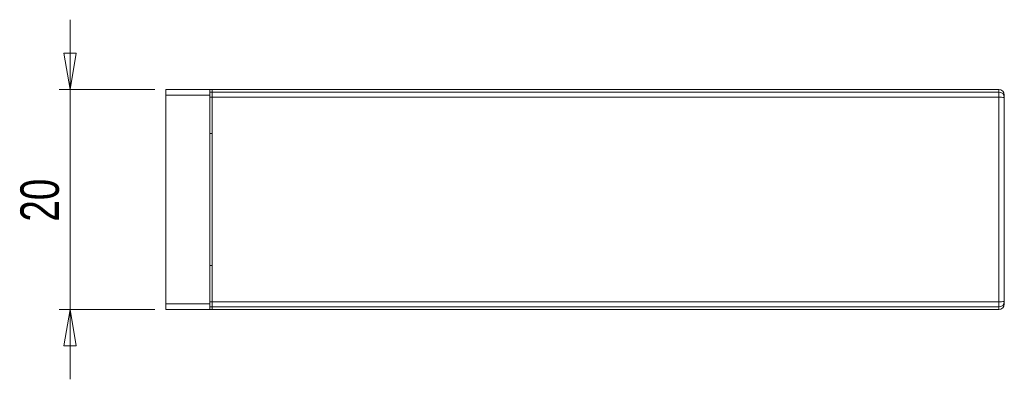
# Model space of a CAD drawing. Header units: millimetres. Extents: x 99 to 577, y 125 to 474.
# Tile 4 of 4: x 432 to 522, y 421 to 454. Entities that reach past the tile are written whole.
import ezdxf

# ---------------------------------------------------------------- set-up
doc = ezdxf.new("R2010")
doc.units = ezdxf.units.MM
doc.styles.add('SLDTEXTSTYLE0', font='TXT', dxfattribs={"width": 0.75})
doc.dimstyles.new('SLDDIMSTYLE1', dxfattribs={"dimtxt": 3.5, "dimasz": 3.302, "dimexe": 0, "dimexo": 0.0625, "dimgap": 0.875, "dimtad": 2, "dimrnd": 1e-09, "dimzin": 12, "dimdsep": 46, "dimtxsty": 'SLDTEXTSTYLE0', "dimblk1": 'CLOSED', "dimblk2": 'CLOSED', "dimsah": 1, "dimcen": 0.09, "dimadec": 0, "dimazin": 0, "dimtfac": 1, "dimtofl": 0, "dimtmove": 0, "dimatfit": 3, "dimldrblk": 'CLOSED', "dimfxl": 1, "dimtolj": 1, "dimtzin": 12, "dimarcsym": 0})

# ---------------------------------------------------------------- blocks, each defined once
blk = doc.blocks.new('_CLOSED')
at = {"color": 0, "linetype": 'ByBlock', "lineweight": -2}
for p, q in [((-1, 0.166667), (0, 0)), ((-1, 0.166667), (-1, -0.166667)), ((0, 0), (-1, -0.166667)), ((0, 0), (-1, 0))]:
    blk.add_line(p, q, dxfattribs=at)
blk = doc.blocks.new('*D4')
at = {"color": 7, "linetype": 'Continuous', "lineweight": 0}
for p, q in [((436.764, 447.39), (436.764, 453.74)), ((444.475, 447.39), (435.764, 447.39)), ((436.764, 447.39), (436.764, 427.39)), ((444.475, 427.39), (435.764, 427.39)), ((436.764, 427.39), (436.764, 421.04))]:
    blk.add_line(p, q, dxfattribs=at)
at = {"color": 7, "linetype": 'Continuous', "lineweight": 0, "xscale": 3.302, "yscale": 3.302}
for p, rotation in [((436.764, 447.39, -51.924), 270), ((436.764, 427.39, -51.924), 90)]:
    blk.add_blockref('_CLOSED', p, dxfattribs=dict(at, rotation=rotation))
at = {"color": 7, "linetype": 'Continuous', "lineweight": 0, "insert": (432.253, 435.376), "char_height": 3.5, "attachment_point": 1, "rotation": 90, "style": 'SLDTEXTSTYLE0'}
blk.add_mtext('20', dxfattribs=at)

msp = doc.modelspace()

# ---------------------------------------------------------------- linework, layer by layer
at = {"color": 7, "linetype": 'Continuous', "lineweight": 15}
for p, q in [((445.475, 446.89), (445.475, 447.39)), ((445.475, 447.39), (449.475, 447.39)), ((449.475, 446.89), (445.475, 446.89)), ((445.475, 446.89), (445.475, 427.89)), ((449.675, 447.39), (449.475, 447.39)), ((449.475, 447.39), (449.475, 446.89)), ((449.475, 446.89), (449.475, 427.89)), ((521.175, 447.39), (449.675, 447.39)), ((449.675, 447.163), (449.675, 447.39)), ((449.675, 446.688), (449.675, 447.163)), ((449.675, 447.163), (521.175, 447.163)), ((449.675, 428.092), (449.675, 446.688)), ((521.175, 446.688), (449.675, 446.688)), ((521.175, 447.163), (521.175, 446.688)), ((521.175, 428.092), (521.175, 446.688)), ((521.675, 446.89), (521.675, 446.663)), ((521.675, 446.663), (521.675, 428.117)), ((449.675, 443.39), (449.475, 443.39)), ((449.475, 431.39), (449.675, 431.39)), ((445.475, 427.39), (445.475, 427.89)), ((445.475, 427.89), (449.475, 427.89)), ((449.475, 427.89), (449.475, 427.39)), ((449.675, 427.617), (449.675, 428.092)), ((449.675, 428.092), (521.175, 428.092)), ((521.175, 428.092), (521.175, 427.617)), ((521.675, 428.117), (521.675, 427.89)), ((449.475, 427.39), (445.475, 427.39)), ((449.475, 427.39), (449.675, 427.39)), ((449.675, 427.39), (449.675, 427.617)), ((521.175, 427.617), (449.675, 427.617)), ((449.675, 427.39), (521.175, 427.39))]:
    msp.add_line(p, q, dxfattribs=at)
at = {"color": 8, "linetype": 'Continuous', "lineweight": 15}
for p, q in [((449.475, 447.163), (449.675, 447.163)), ((449.675, 446.688), (449.475, 446.688)), ((521.175, 447.163), (521.175, 447.39)), ((449.475, 428.092), (449.675, 428.092)), ((449.675, 427.617), (449.475, 427.617)), ((521.175, 427.39), (521.175, 427.617))]:
    msp.add_line(p, q, dxfattribs=at)
at = {"color": 7, "linetype": 'Continuous', "lineweight": 15}
for centre, radius, start, end in [((521.175, 446.89), 0.5, 0, 90), ((521.175, 446.663), 0.5, 0.03427, 90.03423), ((521.3, 444.112), 2.579, 81.63287, 92.77138), ((521.3, 430.668), 2.579, 267.22862, 278.36713), ((521.175, 428.117), 0.5, 269.96577, 359.96573), ((521.175, 427.89), 0.5, 270, 0)]:
    msp.add_arc(centre, radius, start, end, dxfattribs=at)

# ---------------------------------------------------------------- dimensions: what is measured, and where the dimension line sits
at = {"color": 7, "linetype": 'Continuous', "lineweight": 0}
dim = msp.add_linear_dim(base=(436.764, 427.39), p1=(445.475, 447.39), p2=(445.475, 427.39), angle=90, dimstyle='SLDDIMSTYLE1', dxfattribs=at)
dim.commit()
dim.dimension.update_dxf_attribs({"geometry": '*D4', "text_midpoint": (436.764, 437.961), "dimtype": 160})

doc.saveas('drawing.dxf')
